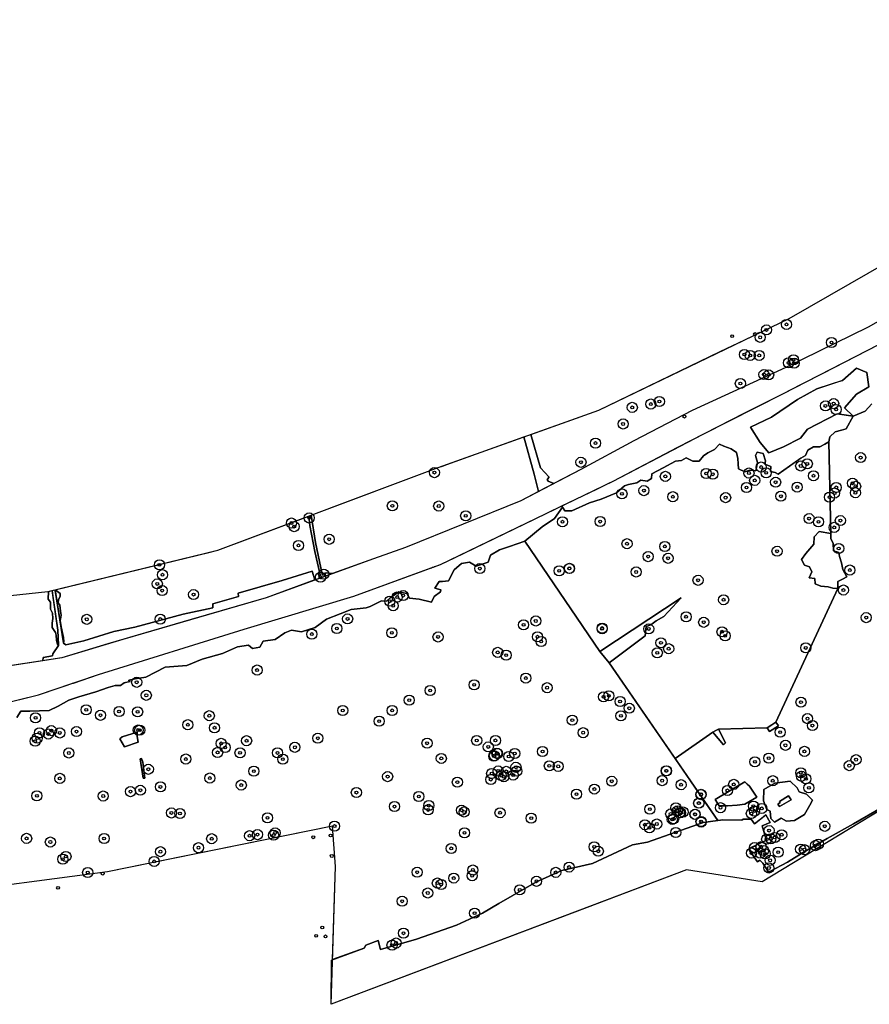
# Model space of a CAD drawing. Header units: inches. Extents: x 144970 to 146433, y 416251 to 416809.
# Tile 3 of 7: x 145562 to 145856, y 416251 to 416592. Entities that reach past the tile are written whole.
import ezdxf

# ---------------------------------------------------------------- set-up
doc = ezdxf.new("R2010")
doc.units = ezdxf.units.IN
doc.header["$MEASUREMENT"] = 0
doc.header["$PDMODE"] = 33
doc.header["$PDSIZE"] = -3
for name, color, linetype in [('Niet gedetecteerde gebieden (D-gebied) (ca. 9.867 m2)', 1, 'Continuous'), ('Onderzoeksgebied Hedelsche Benedenwaard (ca. 158.000 m2)', 5, 'Continuous'), ('Significante objecten binnen onderzoeksgebied HBW', 3, 'Continuous'), ('Significante objecten buiten onderzoeksgebied HBW', 1, 'Continuous'), ('Veiligheidsmarge objecten HBW', 6, 'Continuous'), ('Verstoorde gebieden (C-gebied) (ca. 13.701 m2)', 40, 'Continuous'), ('Vrijgegeven gebied (A+B gebied) (ca. 134.432 m2)', 3, 'Continuous')]:
    doc.layers.add(name, color=color, linetype=linetype)

msp = doc.modelspace()

# ---------------------------------------------------------------- linework, layer by layer
at = {"layer": 'Niet gedetecteerde gebieden (D-gebied) (ca. 9.867 m2)'}
for points in [[(145736.29, 416447.45, 0), (145738.66, 416448.29, 0), (145741.98, 416436.79, 0), (145745.09, 416433.6, 0), (145744.38, 416432.71, 0), (145744.71, 416432.11, 0), (145746.66, 416431.31, 0), (145741.34, 416428.55, 0), (145739.81, 416434.58, 0)], [(145661.96, 416420.1, 0), (145662.73, 416420.39, 0), (145664.25, 416410.94, 0), (145666.56, 416399.97, 0), (145667.92, 416400.48, 0), (145670.07, 416400.21, 0), (145665.5, 416398.54, 0), (145665.84, 416399.76, 0), (145664.05, 416407.89, 0), (145662.3, 416416.83, 0)], [(145573.15, 416394.34, 0), (145574.18, 416394.59, 0), (145577.09, 416376.14, 0), (145577.94, 416375.63, 0), (145584.07, 416376.95, 0), (145594.54, 416380.14, 0), (145601.73, 416381.67, 0), (145618.5, 416386.22, 0), (145628.76, 416388.39, 0), (145628.76, 416389.71, 0), (145637.57, 416392.27, 0), (145637.53, 416393.42, 0), (145652.68, 416397.8, 0), (145663.03, 416400.99, 0), (145663.96, 416397.99, 0), (145647.13, 416391.87, 0), (145621.26, 416384.32, 0), (145592.46, 416375.88, 0), (145576.49, 416371.07, 0), (145569.89, 416370.07, 0), (145570.07, 416371.2, 0), (145573.3, 416371.75, 0), (145573.43, 416372.43, 0), (145575.39, 416375.33, 0), (145575.09, 416380.69, 0)], [(145820.44, 416346.86, 0), (145821.99, 416347.88, 0), (145823.4, 416348.81, 0), (145824.33, 416347.62, 0), (145821.26, 416345.56, 0)], [(145602.51, 416345.42, 0), (145602.53, 416343.84, 0), (145602.89, 416341.93, 0), (145598.21, 416340.33, 0), (145596.61, 416343.02, 0), (145597.32, 416343.81, 0)], [(145801.68, 416345.38, 0), (145802.44, 416345.87, 0), (145803.6, 416346.39, 0), (145806.03, 416341.65, 0), (145805.29, 416340.99, 0)], [(145603.56, 416336.19, 0), (145604.11, 416336.26, 0), (145604.48, 416334.97, 0), (145605.26, 416329.42, 0), (145604.63, 416329.46, 0)], [(145812.71, 416328.19, 0), (145813.5, 416327.44, 0), (145814.29, 416326.69, 0), (145816.88, 416322.96, 0), (145812.66, 416320.54, 0), (145810.05, 416320.1, 0), (145806.66, 416319.91, 0), (145803.8, 416319.91, 0), (145802.45, 416322.09, 0)], [(145824.65, 416321.45, 0), (145827.82, 416323.37, 0), (145828.74, 416321.94, 0), (145824.66, 416319.62, 0), (145824.16, 416320.49, 0), (145824.87, 416321.06, 0)]]:
    msp.add_polyline3d(points, close=True, dxfattribs=at)
msp.add_polyline3d([(145860.34, 416318.87, 0), (145818.73, 416293.68, 0), (145792.5, 416297.79, 0), (145758.16, 416284.79, 0), (145688.91, 416258.59, 0), (145669.6, 416251.29, 0), (145669.72, 416266.58, 0), (145681, 416270.75, 0), (145681.68, 416271.73, 0), (145685.92, 416273.32, 0), (145686.75, 416270.22, 0), (145699.16, 416273.78, 0), (145713.01, 416278.62, 0), (145722.01, 416282.78, 0), (145727.61, 416286.18, 0), (145740.62, 416293.6, 0), (145749.4, 416297.54, 0), (145760.07, 416299.96, 0), (145773.84, 416306.39, 0), (145779.06, 416307.3, 0), (145798.28, 416314.18, 0), (145805.13, 416315.02, 0), (145811.71, 416315, 0), (145812.17, 416315.32, 0), (145814.89, 416315.3, 0), (145816.02, 416313.69, 0), (145819.95, 416316.75, 0), (145821.43, 416314.11, 0), (145818.68, 416313, 0), (145819.87, 416309.13, 0), (145820.16, 416307.98, 0), (145814.43, 416305.24, 0), (145814.33, 416304.45, 0), (145817.07, 416300.56, 0), (145817.84, 416301.16, 0), (145818.91, 416300.09, 0), (145820.74, 416297.23, 0), (145821.31, 416297.15, 0), (145827.4, 416300.48, 0), (145832.84, 416303.75, 0), (145841.15, 416308.56, 0), (145850.32, 416313.67, 0), (145859.84, 416319.27, 0)], dxfattribs=at)
at = {"layer": 'Onderzoeksgebied Hedelsche Benedenwaard (ca. 158.000 m2)'}
for points in [[(145540.86, 416351.54), (145568.45, 416358.31), (145589.19, 416365.3), (145639.57, 416380.96), (145677.46, 416392.39), (145707.49, 416403.4), (145767.18, 416432.18), (145798.08, 416448.34), (145825.87, 416462.36), (145867.54, 416483.79), (145896.64, 416499.4), (145899.29, 416499.93), (145900.74, 416495.43), (145913.76, 416500.59), (145911.38, 416506.01), (145934.53, 416514.35), (145971.33, 416526.73), (145995.03, 416536.26), (146003.5, 416540.91), (146010.06, 416548.32), (146037.16, 416568.64), (146068.69, 416591.71)], [(145541.5, 416390.8), (145571.67, 416393.98), (145630.4, 416408.27), (145706.61, 416436.84), (145762.17, 416456.69), (145828.05, 416488.44), (145876.47, 416516.22), (145893.12, 416525.18), (145896.12, 416518.27), (145892.73, 416512.34), (145894.64, 416505.78), (145876.29, 416497.28), (145855.3, 416485.43), (145826.89, 416471.46), (145794.5, 416456.54), (145774.34, 416446.06), (145756, 416436.16), (145735.21, 416425.36), (145695.36, 416409.17), (145684.25, 416405.36), (145647.13, 416391.87), (145597.6, 416377.42), (145576.49, 416371.07), (145539.45, 416365.45)], [(146071.61, 416476.13), (146046.74, 416470.04), (146038.27, 416479.04), (146018.83, 416463.51), (146024.12, 416453.92), (146023.46, 416437.88), (145994.35, 416411.76), (145905.05, 416345.94), (145818.73, 416293.68), (145792.5, 416297.79), (145669.6, 416251.29), (145671.19, 416298.91), (145670.1, 416312.84), (145592.3, 416297.14), (145532.77, 416289.2)]]:
    msp.add_lwpolyline(points, dxfattribs=at)
at = {"layer": 'Significante objecten binnen onderzoeksgebied HBW'}
for p in [(145820.16, 416484.45), (145827.09, 416486.36), (145817.99, 416481.89), (145842.67, 416480.12), (145812.55, 416475.94), (145814.58, 416475.64), (145817.68, 416475.64), (145827.82, 416473.05), (145829.5, 416474.1), (145829.73, 416472.97), (145819.32, 416469.01), (145820.93, 416468.89), (145811.16, 416465.91), (145783.14, 416459.7), (145773.78, 416457.67), (145780.2, 416458.83), (145840.57, 416458.17), (145843.41, 416458.97), (145844.28, 416456.93), (145770.6, 416451.93), (145761.07, 416445.32), (145852.75, 416440.31), (145756.03, 416438.69), (145818.35, 416437.04), (145832.02, 416437.41), (145834.3, 416438.13), (145705.35, 416435.11), (145785.21, 416433.81), (145799.34, 416434.8), (145801.62, 416434.56), (145814.12, 416434.98), (145816.11, 416432.43), (145820.07, 416435.04), (145836.45, 416434.04), (145777.8, 416428.89), (145813.27, 416429.97), (145823.35, 416431.78), (145830.82, 416430.12), (145844.31, 416429.99), (145849.95, 416431.44), (145851.02, 416430.37), (145770.21, 416427.77), (145787.79, 416426.79), (145806.06, 416426.46), (145825.18, 416426.95), (145841.96, 416426.61), (145843.74, 416428.05), (145850.94, 416428.17), (145690.8, 416423.62), (145706.84, 416423.57), (145662.04, 416419.44), (145716.17, 416420.16), (145834.91, 416419.22), (145845.74, 416418.53), (145655.9, 416417.69), (145656.87, 416416.44), (145749.66, 416418.13), (145762.68, 416418.19), (145838.18, 416418.1), (145843.61, 416416.18), (145668.94, 416412.07), (145658.36, 416409.94), (145771.95, 416410.54), (145785.05, 416409.59), (145845.15, 416408.88), (145779.25, 416406.07), (145786.14, 416405.49), (145823.84, 416407.93), (145610.26, 416403.23), (145721.07, 416401.93), (145752, 416401.98), (145752.05, 416402.02), (145848.99, 416401.43), (145611.33, 416399.82), (145665.93, 416398.94), (145667.06, 416400.01), (145748.5, 416401.16), (145775.11, 416400.76), (145609.52, 416396.63), (145796.52, 416397.89), (145611.21, 416394.33), (145622.07, 416392.94), (145692.45, 416392.1), (145694.54, 416392.6), (145805.36, 416391.16), (145846.78, 416394.51), (145689.9, 416390.68), (145691.07, 416389.11), (145585.12, 416384.39), (145610.55, 416384.47), (145675.33, 416384.53), (145792.39, 416385.28), (145854.69, 416384.98), (145671.59, 416381.23), (145736.19, 416382.48), (145740.4, 416383.82), (145763.34, 416381.16), (145763.36, 416381.36), (145779.47, 416381.07), (145798.47, 416383.36), (145662.96, 416379.28), (145690.61, 416379.71), (145706.6, 416378.29), (145741.01, 416378.37), (145804.81, 416380.09), (145805.91, 416378.67), (145742.27, 416376.71), (145783.7, 416376.25), (145786.36, 416374.23), (145833.76, 416374.51), (145727.23, 416372.96), (145730.15, 416372.01), (145782.42, 416372.82), (145644.03, 416366.86), (145736.95, 416364.08), (145602.39, 416362.62), (145719.1, 416361.75), (145744.31, 416360.76), (145605.72, 416358.12), (145703.89, 416359.8), (145763.86, 416357.6), (145765.68, 416357.94), (145696.65, 416356.45), (145769.56, 416355.99), (145832.12, 416355.74), (145567.42, 416350.33), (145584.94, 416353.1), (145589.86, 416351.21), (145596.31, 416352.52), (145602.72, 416352.4), (145627.51, 416351.07), (145673.65, 416352.86), (145690.75, 416352.89), (145769.86, 416351.04), (145772.75, 416353.64), (145620.07, 416347.96), (145629.32, 416346.9), (145686.24, 416349.18), (145753.04, 416349.51), (145834.37, 416350.05), (145836.07, 416347.66), (145568.8, 416345.15), (145571.84, 416344.73), (145572.88, 416345.91), (145575.79, 416345.11), (145581.58, 416345.58), (145602.93, 416346.12), (145603.44, 416346.08), (145756.78, 416345.2), (145824.91, 416345.37), (145567.29, 416342.26), (145567.99, 416343.29), (145631.59, 416341.5), (145633, 416340.09), (145640.41, 416342.43), (145657.1, 416340.14), (145665.02, 416343.27), (145702.8, 416341.55), (145719.97, 416342.48), (145723.98, 416340.27), (145726.45, 416342.52), (145826.74, 416340.83), (145578.94, 416338.18), (145630.38, 416338.37), (145638.13, 416338.25), (145651.08, 416338.21), (145725.9, 416337.08), (145726.08, 416337.25), (145726.97, 416338.1), (145727.17, 416337.96), (145731.05, 416336.97), (145733.12, 416337.99), (145742.75, 416338.68), (145833.31, 416338.74), (145619.39, 416336.09), (145652.93, 416336.04), (145707.74, 416336.3), (145745.09, 416333.73), (145748.18, 416333.56), (145816.19, 416335.13), (145820.97, 416336.4), (145848.83, 416333.8), (145851.16, 416335.87), (145606.42, 416332.54), (145642.89, 416331.91), (145689.18, 416330.01), (145725.16, 416331.08), (145727.44, 416331.96), (145728.43, 416330.36), (145729.37, 416329.98), (145730.21, 416331.82), (145732.62, 416330.54), (145733.55, 416333.23), (145733.8, 416331.91), (145785.51, 416332.01), (145785.59, 416332.02), (145832.05, 416331.35), (145832.26, 416330.12), (145575.79, 416329.4), (145610.6, 416326.45), (145627.67, 416329.51), (145638.56, 416327.09), (145713.28, 416328.1), (145724.84, 416328.99), (145766.67, 416328.4), (145784.12, 416328.61), (145790.65, 416327.21), (145808.85, 416327.33), (145822.36, 416328.59), (145833.82, 416329.26), (145567.88, 416323.35), (145590.83, 416323.3), (145600.27, 416324.82), (145603.66, 416325.29), (145678.36, 416324.49), (145699.97, 416323.15), (145754.5, 416323.94), (145760.66, 416325.7), (145797.52, 416323.77), (145797.55, 416323.88), (145806.67, 416325.23), (145834.86, 416326.13), (145691.55, 416319.65), (145703.4, 416320), (145796.74, 416320.85), (145796.84, 416320.82), (145815.67, 416319.77), (145614.4, 416317.45), (145617.36, 416317.24), (145703.19, 416318.5), (145714.71, 416318.38), (145715.64, 416317.78), (145728.05, 416317.52), (145779.84, 416318.75), (145787.05, 416317.09), (145788.88, 416319.2), (145789.42, 416318.14), (145790.24, 416317.56), (145790.43, 416317.52), (145791.37, 416317.77), (145795.46, 416316.98), (145795.52, 416316.96), (145804.29, 416319.27), (145814.96, 416317.25), (145816.05, 416318.05), (145818.55, 416319.02), (145647.62, 416315.77), (145670.82, 416312.9), (145738.83, 416315.63), (145778.16, 416313.37), (145782.22, 416313.62), (145787.62, 416315.22), (145788.08, 416315.39), (145797.55, 416314.47), (145797.61, 416314.29), (145840.33, 416312.83), (145641.45, 416309.58), (145644.16, 416309.95), (145649.74, 416309.75), (145650.26, 416310.54), (145715.76, 416310.59), (145779.7, 416312.32), (145788.8, 416310.68), (145821.07, 416311.34), (145825.44, 416309.91), (145564.33, 416308.65), (145572.53, 416307.4), (145591.12, 416308.6), (145628.33, 416308.54), (145820.25, 416308.37), (145821.72, 416308.52), (145823.05, 416308.97), (145837.15, 416306.15), (145838.12, 416306.64), (145610.59, 416304.06), (145623.76, 416305.44), (145711.17, 416305.18), (145760.62, 416305.74), (145762.02, 416304.2), (145815.02, 416303.59), (145816.01, 416305.45), (145818.03, 416303.53), (145818.33, 416305.78), (145819.19, 416304.47), (145819.74, 416303.29), (145824.23, 416303.88), (145832, 416304.94), (145833.38, 416304.75), (145576.83, 416301.48), (145577.93, 416302.42), (145608.42, 416300.69), (145821.43, 416301.07), (145585.45, 416296.86), (145699.39, 416296.94), (145718.66, 416297.72), (145747.31, 416296.9), (145751.92, 416298.73), (145821.03, 416298.42), (145706.37, 416293.21), (145707.7, 416292.69), (145712.03, 416294.93), (145718.4, 416295.76), (145740.67, 416293.82), (145703.03, 416289.77), (145734.84, 416290.87), (145694.19, 416286.91), (145719.26, 416282.78), (145694.65, 416275.86), (145692.09, 416272.48), (145690.7, 416271.75)]:
    msp.add_point(p, dxfattribs=at)
at = {"layer": 'Significante objecten buiten onderzoeksgebied HBW'}
for p in [(145808.31, 416482.31), (145816.24, 416483.02), (145791.79, 416454.49), (145669.44, 416309.64), (145663.47, 416309.03), (145669.83, 416302.57), (145590.63, 416296.48), (145575.19, 416291.54), (145666.58, 416277.84), (145664.46, 416274.96), (145667.69, 416274.75)]:
    msp.add_point(p, dxfattribs=at)
at = {"layer": 'Veiligheidsmarge objecten HBW', "color": 210, "linetype": 'Continuous', "lineweight": 25}
for centre in [(145827.09, 416486.36), (145817.99, 416481.89), (145820.16, 416484.45), (145842.67, 416480.12), (145812.55, 416475.94), (145814.58, 416475.64), (145817.68, 416475.64), (145827.82, 416473.05), (145829.5, 416474.1), (145829.73, 416472.97), (145819.32, 416469.01), (145820.93, 416468.89), (145811.16, 416465.91), (145780.2, 416458.83), (145783.14, 416459.7), (145840.57, 416458.17), (145843.41, 416458.97), (145773.78, 416457.67), (145844.28, 416456.93), (145770.6, 416451.93), (145761.07, 416445.32), (145756.03, 416438.69), (145834.3, 416438.13), (145852.75, 416440.31), (145705.35, 416435.11), (145799.34, 416434.8), (145801.62, 416434.56), (145814.12, 416434.98), (145818.35, 416437.04), (145820.07, 416435.04), (145832.02, 416437.41), (145785.21, 416433.81), (145816.11, 416432.43), (145823.35, 416431.78), (145836.45, 416434.04), (145849.95, 416431.44), (145770.21, 416427.77), (145777.8, 416428.89), (145813.27, 416429.97), (145830.82, 416430.12), (145843.74, 416428.05), (145844.31, 416429.99), (145850.94, 416428.17), (145851.02, 416430.37), (145787.79, 416426.79), (145806.06, 416426.46), (145825.18, 416426.95), (145841.96, 416426.61), (145690.8, 416423.62), (145706.84, 416423.57), (145655.9, 416417.69), (145662.04, 416419.44), (145716.17, 416420.16), (145749.66, 416418.13), (145762.68, 416418.19), (145834.91, 416419.22), (145838.18, 416418.1), (145845.74, 416418.53), (145656.87, 416416.44), (145843.61, 416416.18), (145668.94, 416412.07), (145771.95, 416410.54), (145658.36, 416409.94), (145785.05, 416409.59), (145823.84, 416407.93), (145845.15, 416408.88), (145779.25, 416406.07), (145786.14, 416405.49), (145610.26, 416403.23), (145721.07, 416401.93), (145748.5, 416401.16), (145752, 416401.98), (145752.05, 416402.02), (145775.11, 416400.76), (145848.99, 416401.43), (145611.33, 416399.82), (145665.93, 416398.94), (145667.06, 416400.01), (145796.52, 416397.89), (145609.52, 416396.63), (145611.21, 416394.33), (145846.78, 416394.51), (145622.07, 416392.94), (145689.9, 416390.68), (145692.45, 416392.1), (145694.54, 416392.6), (145805.36, 416391.16), (145691.07, 416389.11), (145585.12, 416384.39), (145610.55, 416384.47), (145675.33, 416384.53), (145740.4, 416383.82), (145792.39, 416385.28), (145798.47, 416383.36), (145854.69, 416384.98), (145671.59, 416381.23), (145690.61, 416379.71), (145736.19, 416382.48), (145763.34, 416381.16), (145763.36, 416381.36), (145779.47, 416381.07), (145804.81, 416380.09), (145662.96, 416379.28), (145706.6, 416378.29), (145741.01, 416378.37), (145742.27, 416376.71), (145783.7, 416376.25), (145805.91, 416378.67), (145727.23, 416372.96), (145786.36, 416374.23), (145833.76, 416374.51), (145730.15, 416372.01), (145782.42, 416372.82), (145644.03, 416366.86), (145736.95, 416364.08), (145602.39, 416362.62), (145703.89, 416359.8), (145719.1, 416361.75), (145744.31, 416360.76), (145605.72, 416358.12), (145696.65, 416356.45), (145763.86, 416357.6), (145765.68, 416357.94), (145769.56, 416355.99), (145584.94, 416353.1), (145596.31, 416352.52), (145673.65, 416352.86), (145690.75, 416352.89), (145772.75, 416353.64), (145832.12, 416355.74), (145567.42, 416350.33), (145589.86, 416351.21), (145602.72, 416352.4), (145627.51, 416351.07), (145686.24, 416349.18), (145753.04, 416349.51), (145769.86, 416351.04), (145834.37, 416350.05), (145572.88, 416345.91), (145602.93, 416346.12), (145603.44, 416346.08), (145620.07, 416347.96), (145629.32, 416346.9), (145836.07, 416347.66), (145567.29, 416342.26), (145567.99, 416343.29), (145568.8, 416345.15), (145571.84, 416344.73), (145575.79, 416345.11), (145581.58, 416345.58), (145640.41, 416342.43), (145665.02, 416343.27), (145719.97, 416342.48), (145726.45, 416342.52), (145756.78, 416345.2), (145824.91, 416345.37), (145631.59, 416341.5), (145633, 416340.09), (145657.1, 416340.14), (145702.8, 416341.55), (145723.98, 416340.27), (145826.74, 416340.83), (145578.94, 416338.18), (145619.39, 416336.09), (145630.38, 416338.37), (145638.13, 416338.25), (145651.08, 416338.21), (145652.93, 416336.04), (145707.74, 416336.3), (145725.9, 416337.08), (145726.08, 416337.25), (145726.97, 416338.1), (145727.17, 416337.96), (145731.05, 416336.97), (145733.12, 416337.99), (145742.75, 416338.68), (145820.97, 416336.4), (145833.31, 416338.74), (145851.16, 416335.87), (145606.42, 416332.54), (145733.55, 416333.23), (145745.09, 416333.73), (145748.18, 416333.56), (145785.51, 416332.01), (145785.59, 416332.02), (145816.19, 416335.13), (145848.83, 416333.8), (145575.79, 416329.4), (145627.67, 416329.51), (145642.89, 416331.91), (145689.18, 416330.01), (145724.84, 416328.99), (145725.16, 416331.08), (145727.44, 416331.96), (145728.43, 416330.36), (145729.37, 416329.98), (145730.21, 416331.82), (145732.62, 416330.54), (145733.8, 416331.91), (145784.12, 416328.61), (145822.36, 416328.59), (145832.05, 416331.35), (145832.26, 416330.12), (145833.82, 416329.26), (145603.66, 416325.29), (145610.6, 416326.45), (145638.56, 416327.09), (145713.28, 416328.1), (145760.66, 416325.7), (145766.67, 416328.4), (145790.65, 416327.21), (145806.67, 416325.23), (145808.85, 416327.33), (145834.86, 416326.13), (145567.88, 416323.35), (145590.83, 416323.3), (145600.27, 416324.82), (145678.36, 416324.49), (145699.97, 416323.15), (145754.5, 416323.94), (145797.52, 416323.77), (145797.55, 416323.88), (145691.55, 416319.65), (145703.19, 416318.5), (145703.4, 416320), (145714.71, 416318.38), (145779.84, 416318.75), (145788.88, 416319.2), (145796.74, 416320.85), (145796.84, 416320.82), (145804.29, 416319.27), (145815.67, 416319.77), (145818.55, 416319.02), (145614.4, 416317.45), (145617.36, 416317.24), (145647.62, 416315.77), (145715.64, 416317.78), (145728.05, 416317.52), (145738.83, 416315.63), (145787.05, 416317.09), (145787.62, 416315.22), (145788.08, 416315.39), (145789.42, 416318.14), (145790.24, 416317.56), (145790.43, 416317.52), (145791.37, 416317.77), (145795.46, 416316.98), (145795.52, 416316.96), (145814.96, 416317.25), (145816.05, 416318.05), (145670.82, 416312.9), (145778.16, 416313.37), (145779.7, 416312.32), (145782.22, 416313.62), (145797.55, 416314.47), (145797.61, 416314.29), (145840.33, 416312.83), (145564.33, 416308.65), (145591.12, 416308.6), (145628.33, 416308.54), (145641.45, 416309.58), (145644.16, 416309.95), (145649.74, 416309.75), (145650.26, 416310.54), (145715.76, 416310.59), (145788.8, 416310.68), (145820.25, 416308.37), (145821.07, 416311.34), (145821.72, 416308.52), (145823.05, 416308.97), (145825.44, 416309.91), (145572.53, 416307.4), (145623.76, 416305.44), (145711.17, 416305.18), (145760.62, 416305.74), (145816.01, 416305.45), (145818.33, 416305.78), (145832, 416304.94), (145833.38, 416304.75), (145837.15, 416306.15), (145838.12, 416306.64), (145576.83, 416301.48), (145577.93, 416302.42), (145610.59, 416304.06), (145762.02, 416304.2), (145815.02, 416303.59), (145818.03, 416303.53), (145819.19, 416304.47), (145819.74, 416303.29), (145824.23, 416303.88), (145608.42, 416300.69), (145751.92, 416298.73), (145821.03, 416298.42), (145821.43, 416301.07), (145585.45, 416296.86), (145699.39, 416296.94), (145712.03, 416294.93), (145718.4, 416295.76), (145718.66, 416297.72), (145747.31, 416296.9), (145706.37, 416293.21), (145707.7, 416292.69), (145740.67, 416293.82), (145703.03, 416289.77), (145734.84, 416290.87), (145694.19, 416286.91), (145719.26, 416282.78), (145694.65, 416275.86), (145690.7, 416271.75), (145692.09, 416272.48)]:
    msp.add_circle(centre, 1.75, dxfattribs=at)
at = {"layer": 'Verstoorde gebieden (C-gebied) (ca. 13.701 m2)'}
for points in [[(145834.05, 416323.97), (145836.12, 416321.9), (145835.23, 416320.12), (145833.38, 416316.86), (145829.82, 416314.78), (145827.16, 416314.63), (145825.3, 416315.67), (145822.93, 416314.26), (145821.67, 416315.52), (145821.45, 416318.12), (145820.26, 416318.63), (145819.15, 416321.67), (145819.22, 416325.6), (145823.08, 416327.75), (145828.34, 416328.49), (145830.79, 416326.12), (145831.53, 416324.71)], [(145824.16, 416320.49), (145824.66, 416319.62), (145828.74, 416321.94), (145827.82, 416323.37), (145824.65, 416321.45), (145824.87, 416321.06), (145824.47, 416320.74)]]:
    msp.add_lwpolyline(points, close=True, dxfattribs=at)
for points in [[(145856.64, 416458.88, 0), (145854.31, 416456.37, 0), (145850.14, 416454.61, 0), (145847.17, 416457.51, 0), (145851.29, 416462.27, 0), (145855.58, 416464.83, 0), (145854.9, 416469.68, 0), (145851.27, 416471.19, 0), (145846.42, 416467.01, 0), (145837.55, 416464.06, 0), (145830.96, 416460.37, 0), (145821.97, 416454.32, 0), (145814.63, 416450.87, 0), (145818.01, 416445.48, 0), (145821.02, 416441.91, 0), (145826.02, 416444.04, 0), (145831.93, 416447.04, 0), (145834.36, 416450.14, 0), (145844.58, 416455.43, 0), (145850.14, 416454.61, 0), (145847.7, 416450.3, 0), (145846.12, 416449.79, 0), (145843.95, 416449.23, 0), (145842.12, 416447.53, 0), (145841.77, 416445.78, 0), (145840.41, 416444.99, 0), (145838.62, 416444.05, 0), (145836.48, 416443.99, 0), (145834.43, 416442.9, 0), (145833.62, 416441.07, 0), (145832.06, 416440.16, 0), (145824.28, 416434.62, 0), (145823.16, 416435.19, 0), (145821.52, 416435.47, 0), (145821.74, 416437.2, 0), (145819.6, 416438.03, 0), (145819.85, 416439.24, 0), (145819.01, 416441.76, 0), (145816.96, 416442.16, 0), (145816.41, 416441.07, 0), (145817.06, 416438.62, 0), (145816.47, 416435.74, 0), (145814.45, 416435.99, 0), (145812.68, 416435.33, 0), (145810.54, 416436.46, 0), (145810.42, 416438.16, 0), (145810.23, 416440.05, 0), (145809.83, 416442.07, 0), (145807.94, 416443.31, 0), (145805.49, 416444.24, 0), (145803.97, 416444.98, 0), (145802.22, 416443.08, 0), (145799.95, 416442, 0), (145798.43, 416440.88, 0), (145796.89, 416439.03, 0), (145794.67, 416439.09, 0), (145792.36, 416440.27, 0), (145790.81, 416439.34, 0), (145788.75, 416439.08, 0), (145784.5, 416436.79, 0), (145780.53, 416434.64, 0), (145780.42, 416433.13, 0), (145778.93, 416432.14, 0), (145776.77, 416432.46, 0), (145775.32, 416431.63, 0), (145772.48, 416431.02, 0), (145771.05, 416430.56, 0), (145768.36, 416428.08, 0), (145763.05, 416425.9, 0), (145759.02, 416424.66, 0), (145752.88, 416421.96, 0), (145750.43, 416421.87, 0), (145749.4, 416423.6, 0), (145761.48, 416429.43, 0), (145765.49, 416431.37, 0), (145767.18, 416432.18, 0), (145789.53, 416443.86, 0), (145789.54, 416443.87, 0), (145812.75, 416455.74, 0), (145825.87, 416462.36, 0), (145832.07, 416465.55, 0), (145839.73, 416469.49, 0), (145866.45, 416483.23, 0)], [(145554.71, 416354.94, 0), (145568.45, 416358.31, 0), (145579.97, 416362.19, 0), (145580.02, 416362.25, 0), (145580.23, 416362.28, 0), (145580.39, 416362.33, 0), (145580.4, 416362.35, 0), (145580.49, 416362.37, 0), (145589.19, 416365.3, 0), (145639.57, 416380.96, 0), (145677.46, 416392.39, 0), (145704.25, 416402.21, 0), (145704.38, 416402.25, 0), (145704.41, 416402.24, 0), (145704.71, 416402.38, 0), (145704.91, 416402.47, 0), (145704.94, 416402.46, 0), (145704.98, 416402.45, 0), (145705.29, 416402.59, 0), (145705.4, 416402.63, 0), (145705.45, 416402.61, 0), (145705.86, 416402.8, 0), (145707.49, 416403.4, 0), (145712.24, 416405.69, 0), (145739.92, 416419.03, 0), (145749.39, 416423.6, 0), (145749.4, 416423.6, 0), (145749.64, 416423.19, 0), (145749.61, 416423.15, 0), (145746.92, 416419.26, 0), (145742.64, 416416.39, 0), (145736.59, 416411.47, 0), (145731.34, 416409.53, 0), (145727.88, 416408.37, 0), (145724.69, 416406.52, 0), (145723.94, 416404.11, 0), (145719.79, 416402.78, 0), (145717.51, 416404.12, 0), (145714.74, 416403.64, 0), (145712.15, 416401.55, 0), (145710.22, 416397.72, 0), (145708.15, 416397.48, 0), (145707.05, 416397.45, 0), (145705.55, 416395.13, 0), (145707.6, 416394.54, 0), (145707.43, 416393.92, 0), (145705.32, 416392.28, 0), (145704.32, 416390.31, 0), (145700.08, 416391.4, 0), (145696.79, 416391.68, 0), (145695.81, 416393.31, 0), (145693.08, 416393.87, 0), (145690.07, 416391.85, 0), (145688.83, 416390.71, 0), (145687.08, 416390.8, 0), (145683.1, 416388.8, 0), (145681.73, 416388.41, 0), (145676.52, 416387.76, 0), (145672.75, 416386.31, 0), (145668, 416384.48, 0), (145664.07, 416381.62, 0), (145659.39, 416380.1, 0), (145655.95, 416380.61, 0), (145653.6, 416379.75, 0), (145650.28, 416377.44, 0), (145646.11, 416376.88, 0), (145644.99, 416374.71, 0), (145642.43, 416374.26, 0), (145641.09, 416375.46, 0), (145637.23, 416374.92, 0), (145632.09, 416372.62, 0), (145625.09, 416370.65, 0), (145619.74, 416368.44, 0), (145612.22, 416367.83, 0), (145605.54, 416364.44, 0), (145601.86, 416363.82, 0), (145599.66, 416363.31, 0), (145599.68, 416363.13, 0), (145599.93, 416363.17, 0), (145599.99, 416363.13, 0), (145600, 416363.03, 0), (145600.06, 416362.99, 0), (145600.06, 416362.94, 0), (145598.06, 416362.45, 0), (145596.81, 416361.56, 0), (145594.94, 416361.54, 0), (145592.58, 416360.87, 0), (145588.27, 416359.31, 0), (145582.34, 416357.57, 0), (145578.88, 416356.39, 0), (145575.18, 416354.37, 0), (145572.11, 416352.92, 0), (145565.43, 416352.6, 0), (145562.37, 416352.67, 0), (145560.99, 416350.49, 0)]]:
    msp.add_polyline3d(points, dxfattribs=at)
for points in [[(145836.73, 416412.86, 0), (145838.42, 416414.72, 0), (145842.39, 416414.01, 0), (145842.44, 416412.23, 0), (145843.28, 416410.74, 0), (145843.33, 416408.07, 0), (145845.15, 416407.48, 0), (145845.42, 416406.06, 0), (145846.17, 416403.9, 0), (145846.6, 416401.58, 0), (145847.95, 416399.12, 0), (145846.42, 416398.29, 0), (145844.88, 416397.44, 0), (145844.87, 416395.01, 0), (145843.1, 416395.2, 0), (145841.46, 416395.57, 0), (145839.01, 416395.87, 0), (145836.97, 416396.66, 0), (145836.88, 416398.47, 0), (145834.95, 416398.74, 0), (145835.84, 416400.86, 0), (145835.04, 416402.52, 0), (145833.32, 416403.17, 0), (145832.25, 416405.08, 0), (145833.75, 416407.13, 0), (145836.58, 416410.33, 0)], [(145573.63, 416390.94, 0), (145575.09, 416380.69, 0), (145575.38, 416375.43, 0), (145575.02, 416375.68, 0), (145574.63, 416377.13, 0), (145574.49, 416378.86, 0), (145574.31, 416379.82, 0), (145573.16, 416381.61, 0), (145573.17, 416383.09, 0), (145573.44, 416384.65, 0), (145573.24, 416386.5, 0), (145572.54, 416387.88, 0), (145572.59, 416389.61, 0), (145572.6, 416390.28, 0), (145571.82, 416391.31, 0), (145571.9, 416394.04, 0), (145573.15, 416394.34, 0), (145573.54, 416391.56, 0)], [(145575.36, 416391.09, 0), (145575.26, 416390.1, 0), (145575.8, 416389.3, 0), (145576.03, 416387.18, 0), (145576.32, 416385.8, 0), (145576.07, 416384.47, 0), (145575.97, 416383.93, 0), (145576.26, 416381.77, 0), (145577.05, 416378.16, 0), (145577.15, 416376.58, 0), (145577.08, 416376.23, 0), (145574.21, 416394.38, 0), (145574.58, 416394.35, 0), (145575.9, 416393.32, 0), (145575.98, 416392.38, 0)], [(145790.64, 416391.85, 0), (145784.65, 416385.41, 0), (145782.08, 416383.9, 0), (145780.2, 416382.44, 0), (145778.57, 416381.91, 0), (145778.21, 416378.65, 0), (145765.79, 416369.38, 0), (145762.59, 416373.27, 0)]]:
    msp.add_polyline3d(points, close=True, dxfattribs=at)
at = {"layer": 'Vrijgegeven gebied (A+B gebied) (ca. 134.432 m2)'}
for points in [[(145876.29, 416497.28), (145855.3, 416485.43), (145826.89, 416471.46), (145794.5, 416456.54), (145774.34, 416446.06), (145756, 416436.16), (145746.66, 416431.31), (145744.71, 416432.11), (145744.38, 416432.71), (145745.09, 416433.6), (145741.98, 416436.79), (145738.66, 416448.29), (145762.17, 416456.69), (145804.21, 416476.95), (145812.65, 416481.02), (145828.05, 416488.44), (145876.47, 416516.22)], [(145859.84, 416319.27), (145850.32, 416313.67), (145841.15, 416308.56), (145832.84, 416303.75), (145827.4, 416300.48), (145821.31, 416297.15), (145820.74, 416297.23), (145818.91, 416300.09), (145817.84, 416301.16), (145817.07, 416300.56), (145814.33, 416304.45), (145814.43, 416305.24), (145820.16, 416307.98), (145819.87, 416309.13), (145818.68, 416313), (145821.43, 416314.11), (145819.95, 416316.75), (145819.04, 416316.04), (145816.02, 416313.69), (145814.89, 416315.3), (145812.17, 416315.32), (145811.71, 416315), (145805.13, 416315.02), (145803.34, 416314.8), (145799.17, 416320.87), (145788.61, 416336.22), (145801.68, 416345.38), (145805.29, 416340.99), (145806.03, 416341.65), (145803.6, 416346.39), (145820.44, 416346.86), (145821.26, 416345.56), (145824.33, 416347.62), (145823.4, 416348.81), (145844.87, 416395.01), (145844.88, 416397.44), (145846.42, 416398.29), (145847.95, 416399.12), (145846.6, 416401.58), (145846.17, 416403.9), (145845.42, 416406.06), (145845.15, 416407.48), (145843.33, 416408.07), (145843.28, 416410.74), (145842.44, 416412.23), (145842.39, 416414.01), (145841.77, 416445.78), (145842.12, 416447.53), (145843.95, 416449.23), (145846.12, 416449.79), (145847.7, 416450.3), (145850.14, 416454.61), (145854.31, 416456.37), (145856.64, 416458.88)], [(145560.99, 416350.49), (145562.37, 416352.67), (145565.43, 416352.6), (145572.11, 416352.92), (145575.18, 416354.37), (145578.88, 416356.39), (145582.34, 416357.57), (145588.27, 416359.31), (145592.58, 416360.87), (145594.94, 416361.54), (145596.81, 416361.56), (145598.06, 416362.45), (145600.06, 416362.94), (145600.06, 416362.99), (145600, 416363.03), (145599.99, 416363.13), (145599.93, 416363.17), (145599.68, 416363.13), (145599.66, 416363.31), (145601.86, 416363.82), (145605.54, 416364.44), (145612.22, 416367.83), (145619.74, 416368.44), (145625.09, 416370.65), (145632.09, 416372.62), (145637.23, 416374.92), (145641.09, 416375.46), (145642.43, 416374.26), (145644.99, 416374.71), (145646.11, 416376.88), (145650.28, 416377.44), (145653.6, 416379.75), (145655.95, 416380.61), (145659.39, 416380.1), (145664.07, 416381.62), (145668, 416384.48), (145672.75, 416386.31), (145676.52, 416387.76), (145681.73, 416388.41), (145683.1, 416388.8), (145687.08, 416390.8), (145688.83, 416390.71), (145690.07, 416391.85), (145693.08, 416393.87), (145695.81, 416393.31), (145696.79, 416391.68), (145700.08, 416391.4), (145704.32, 416390.31), (145705.32, 416392.28), (145707.43, 416393.92), (145707.6, 416394.54), (145705.55, 416395.13), (145707.05, 416397.45), (145708.15, 416397.48), (145710.22, 416397.72), (145712.15, 416401.55), (145714.74, 416403.64), (145717.51, 416404.12), (145719.79, 416402.78), (145723.94, 416404.11), (145724.69, 416406.52), (145727.88, 416408.37), (145731.34, 416409.53), (145736.59, 416411.47), (145762.59, 416373.27), (145765.79, 416369.38), (145803.34, 416314.8), (145798.28, 416314.18), (145779.06, 416307.3), (145773.84, 416306.39), (145760.07, 416299.96), (145749.4, 416297.54), (145740.62, 416293.6), (145727.61, 416286.18), (145722.01, 416282.78), (145713.01, 416278.62), (145699.16, 416273.78), (145686.75, 416270.22), (145685.92, 416273.32), (145681.68, 416271.73), (145681, 416270.75), (145670.12, 416266.73), (145671.19, 416298.91), (145670.1, 416312.84), (145611.01, 416300.92), (145592.3, 416297.14), (145532.77, 416289.2)], [(145541.5, 416390.8), (145571.67, 416393.98), (145571.9, 416394.04), (145571.82, 416391.31), (145572.6, 416390.28), (145572.59, 416389.61), (145572.54, 416387.88), (145573.24, 416386.5), (145573.44, 416384.65), (145573.17, 416383.09), (145573.16, 416381.61), (145574.31, 416379.82), (145574.49, 416378.86), (145574.63, 416377.13), (145575.02, 416375.68), (145575.38, 416375.43), (145575.39, 416375.33), (145573.43, 416372.43), (145573.3, 416371.75), (145570.07, 416371.2), (145569.89, 416370.07), (145539.45, 416365.45)]]:
    msp.add_lwpolyline(points, dxfattribs=at)
for points in [[(145844.88, 416466.5), (145846.42, 416467.01), (145851.27, 416471.19), (145854.9, 416469.68), (145855.58, 416464.83), (145851.29, 416462.27), (145847.17, 416457.51), (145850.14, 416454.61), (145847.01, 416455.07), (145844.58, 416455.43), (145834.36, 416450.14), (145831.93, 416447.04), (145826.02, 416444.04), (145821.02, 416441.91), (145818.01, 416445.48), (145814.63, 416450.87), (145821.97, 416454.32), (145830.96, 416460.37), (145837.55, 416464.06)], [(145708.1, 416437.38), (145709.62, 416437.92), (145736.29, 416447.45), (145739.81, 416434.58), (145741.34, 416428.55), (145735.21, 416425.36), (145695.36, 416409.17), (145684.25, 416405.36), (145670.07, 416400.21), (145667.92, 416400.48), (145666.56, 416399.97), (145664.25, 416410.94), (145662.73, 416420.39), (145706.61, 416436.84)], [(145828.09, 416437.34), (145831.19, 416439.55), (145832.06, 416440.16), (145833.62, 416441.07), (145834.43, 416442.9), (145836.48, 416443.99), (145838.62, 416444.05), (145840.41, 416444.99), (145841.77, 416445.78), (145842.39, 416414.01), (145838.42, 416414.72), (145836.73, 416412.86), (145836.58, 416410.33), (145833.75, 416407.13), (145832.25, 416405.08), (145833.32, 416403.17), (145835.04, 416402.52), (145835.84, 416400.86), (145834.95, 416398.74), (145836.88, 416398.47), (145836.97, 416396.66), (145839.01, 416395.87), (145841.46, 416395.57), (145843.1, 416395.2), (145844.87, 416395.01), (145823.4, 416348.81), (145821.99, 416347.88), (145820.44, 416346.86), (145803.6, 416346.39), (145802.44, 416345.87), (145801.68, 416345.38), (145788.61, 416336.22), (145765.79, 416369.38), (145778.21, 416378.65), (145778.57, 416381.91), (145780.2, 416382.44), (145782.08, 416383.9), (145784.65, 416385.41), (145790.64, 416391.85), (145762.59, 416373.27), (145736.59, 416411.47), (145742.64, 416416.39), (145746.92, 416419.26), (145749.61, 416423.15), (145749.64, 416423.19), (145750.43, 416421.87), (145752.88, 416421.96), (145759.02, 416424.66), (145763.05, 416425.9), (145768.36, 416428.08), (145771.05, 416430.56), (145772.48, 416431.02), (145775.32, 416431.63), (145776.77, 416432.46), (145778.93, 416432.14), (145780.42, 416433.13), (145780.53, 416434.64), (145784.5, 416436.79), (145788.75, 416439.08), (145790.81, 416439.34), (145792.36, 416440.27), (145794.67, 416439.09), (145796.89, 416439.03), (145798.43, 416440.88), (145799.95, 416442), (145802.22, 416443.08), (145803.97, 416444.98), (145805.49, 416444.24), (145807.94, 416443.31), (145809.83, 416442.07), (145810.23, 416440.05), (145810.42, 416438.16), (145810.54, 416436.46), (145812.68, 416435.33), (145814.45, 416435.99), (145816.47, 416435.74), (145817.06, 416438.62), (145816.41, 416441.07), (145816.96, 416442.16), (145819.01, 416441.76), (145819.85, 416439.24), (145819.6, 416438.03), (145821.74, 416437.2), (145821.52, 416435.47), (145823.16, 416435.19), (145824.28, 416434.62)], [(145627.77, 416407.63), (145629.51, 416408.05), (145630.4, 416408.27), (145661.96, 416420.1), (145662.3, 416416.83), (145664.05, 416407.89), (145665.84, 416399.76), (145665.5, 416398.54), (145663.96, 416397.99), (145663.03, 416400.99), (145652.68, 416397.8), (145637.53, 416393.42), (145637.57, 416392.27), (145628.76, 416389.71), (145628.76, 416388.39), (145618.5, 416386.22), (145601.73, 416381.67), (145594.54, 416380.14), (145584.07, 416376.95), (145577.94, 416375.63), (145577.09, 416376.14), (145577.08, 416376.23), (145577.15, 416376.58), (145577.05, 416378.16), (145576.26, 416381.77), (145575.97, 416383.93), (145576.07, 416384.47), (145576.32, 416385.8), (145576.03, 416387.18), (145575.8, 416389.3), (145575.26, 416390.1), (145575.36, 416391.09), (145575.98, 416392.38), (145575.9, 416393.32), (145574.58, 416394.35), (145574.21, 416394.38), (145574.18, 416394.59)], [(145596.61, 416343.02), (145598.21, 416340.33), (145602.89, 416341.93), (145602.53, 416343.84), (145602.51, 416345.42), (145597.32, 416343.81)], [(145604.63, 416329.46), (145605.26, 416329.42), (145604.48, 416334.97), (145604.11, 416336.26), (145603.56, 416336.19)], [(145813.5, 416327.44), (145812.71, 416328.19), (145802.45, 416322.09), (145803.8, 416319.91), (145806.66, 416319.91), (145810.05, 416320.1), (145812.66, 416320.54), (145816.88, 416322.96), (145814.29, 416326.69)], [(145828.34, 416328.49), (145823.08, 416327.75), (145819.22, 416325.6), (145819.15, 416321.67), (145820.26, 416318.63), (145821.45, 416318.12), (145821.67, 416315.52), (145822.93, 416314.26), (145825.3, 416315.67), (145827.16, 416314.63), (145829.82, 416314.78), (145833.38, 416316.86), (145835.23, 416320.12), (145836.12, 416321.9), (145834.05, 416323.97), (145831.53, 416324.71), (145830.79, 416326.12)]]:
    msp.add_lwpolyline(points, close=True, dxfattribs=at)

doc.saveas('drawing.dxf')
